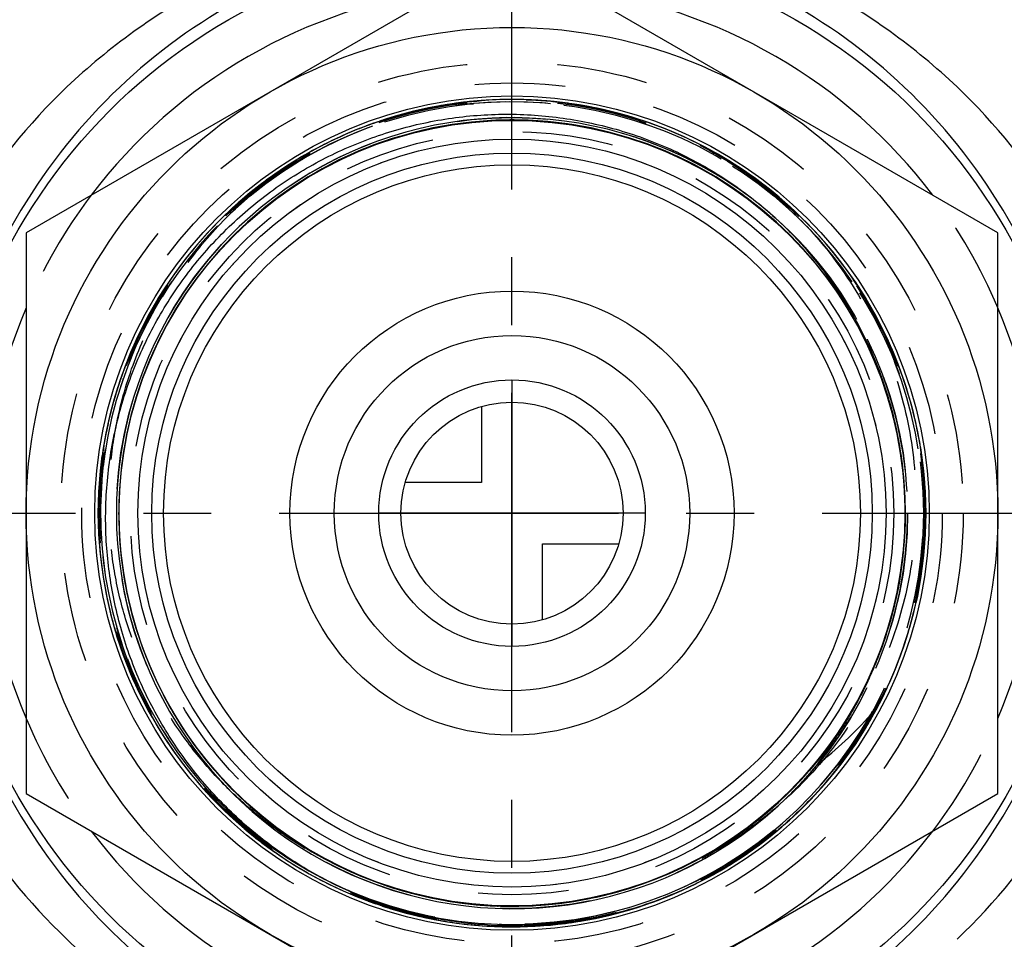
# Model space of a CAD drawing. Header units: millimetres. Extents: x 395 to 605, y 406 to 594.
# Tile 3 of 5: x 455 to 526, y 469 to 536. Entities that reach past the tile are written whole.
import ezdxf

# ---------------------------------------------------------------- set-up
doc = ezdxf.new("R2010")
doc.units = ezdxf.units.MM
doc.header["$LTSCALE"] = 65.185185
doc.linetypes.add('CENTER', pattern=[0.6, 0.375, -0.075, 0.075, -0.075])
doc.linetypes.add('HIDDEN', pattern=[0.2, 0.1, -0.1])
for name, color, linetype in [('ACHSEN_S', 7, 'CONTINUOUS'), ('FASEN', 7, 'CONTINUOUS'), ('FLAECHEN', 7, 'CONTINUOUS'), ('KONST.EL_MIT_GEO', 7, 'CONTINUOUS'), ('KURVEN', 7, 'CONTINUOUS')]:
    doc.layers.add(name, color=color, linetype=linetype)

msp = doc.modelspace()

# ---------------------------------------------------------------- linework, layer by layer
at = {"layer": 'ACHSEN_S', "color": 2, "linetype": 'CENTER'}
for p, q in [((490.038, 406), (490.038, 594)), ((395.038, 500), (604.962, 500))]:
    msp.add_line(p, q, dxfattribs=at)
at = {"layer": 'FASEN', "color": 7, "linetype": 'Continuous'}
msp.add_circle((490.038, 500), 41, dxfattribs=at)
for start, end in [(97.0816, 142.9184), (37.0816, 82.9184), (157.0816, 202.9184), (337.0816, 22.9184), (217.0816, 262.9184), (277.0816, 322.9184)]:
    msp.add_arc((490.038, 500), 38, start, end, dxfattribs=at)
at = {"layer": 'FASEN', "color": 8, "linetype": 'HIDDEN'}
for start, end in [(142.9184, 157.0816), (22.9184, 37.0816), (202.9184, 217.0816), (322.9184, 337.0816)]:
    msp.add_arc((490.038, 500), 38, start, end, dxfattribs=at)
at = {"layer": 'FLAECHEN', "color": 7, "linetype": 'Continuous'}
for radius in [26.95, 25.1]:
    msp.add_circle((490.038, 500), radius, dxfattribs=at)
at = {"layer": 'KONST.EL_MIT_GEO', "color": 7, "linetype": 'Continuous'}
for p, q in [((490.038, 540.415), (455.038, 520.207)), ((525.038, 520.207), (490.038, 540.415)), ((455.038, 520.207), (455.038, 479.793)), ((525.038, 479.793), (525.038, 520.207)), ((517.861, 494.666), (517.845, 494.58)), ((515.752, 485.156), (515.73, 485.113)), ((515.77, 485.192), (515.752, 485.156)), ((515.786, 485.224), (515.77, 485.192)), ((515.799, 485.252), (515.786, 485.224)), ((515.811, 485.276), (515.799, 485.252)), ((515.82, 485.295), (515.811, 485.276)), ((515.828, 485.311), (515.82, 485.295)), ((515.835, 485.327), (515.828, 485.311)), ((515.842, 485.341), (515.835, 485.327)), ((515.848, 485.354), (515.842, 485.341)), ((515.853, 485.366), (515.848, 485.354)), ((515.858, 485.376), (515.853, 485.366)), ((515.862, 485.386), (515.858, 485.376)), ((515.865, 485.392), (515.862, 485.386)), ((515.867, 485.399), (515.865, 485.392)), ((515.87, 485.404), (515.867, 485.399)), ((515.872, 485.409), (515.87, 485.404)), ((515.874, 485.414), (515.872, 485.409)), ((515.876, 485.418), (515.874, 485.414)), ((515.877, 485.423), (515.876, 485.418)), ((515.879, 485.426), (515.877, 485.423)), ((515.88, 485.43), (515.879, 485.426)), ((515.881, 485.433), (515.88, 485.43)), ((515.882, 485.436), (515.881, 485.433)), ((515.883, 485.439), (515.882, 485.436)), ((515.884, 485.442), (515.883, 485.439)), ((515.885, 485.444), (515.884, 485.442)), ((515.886, 485.447), (515.885, 485.444)), ((515.887, 485.448), (515.886, 485.447)), ((515.887, 485.45), (515.887, 485.449)), ((515.888, 485.453), (515.888, 485.452)), ((515.888, 485.452), (515.888, 485.451)), ((515.89, 485.458), (515.889, 485.457)), ((515.89, 485.46), (515.89, 485.458)), ((515.374, 484.465), (515.315, 484.363)), ((515.426, 484.556), (515.374, 484.465)), ((515.473, 484.637), (515.426, 484.556)), ((515.514, 484.712), (515.473, 484.637)), ((515.553, 484.782), (515.514, 484.712)), ((515.589, 484.848), (515.553, 484.782)), ((515.623, 484.91), (515.589, 484.848)), ((515.653, 484.967), (515.623, 484.91)), ((515.68, 485.018), (515.653, 484.967)), ((515.704, 485.064), (515.68, 485.018)), ((515.73, 485.113), (515.704, 485.064)), ((515.008, 483.853), (514.929, 483.726)), ((515.082, 483.972), (515.008, 483.853)), ((515.149, 484.083), (515.082, 483.972)), ((515.21, 484.185), (515.149, 484.083)), ((515.265, 484.278), (515.21, 484.185)), ((515.315, 484.363), (515.265, 484.278)), ((514.509, 483.079), (514.433, 482.966)), ((514.582, 483.189), (514.509, 483.079)), ((514.652, 483.295), (514.582, 483.189)), ((514.719, 483.397), (514.652, 483.295)), ((514.783, 483.495), (514.719, 483.397)), ((514.843, 483.59), (514.783, 483.495)), ((514.929, 483.726), (514.843, 483.59)), ((513.994, 482.338), (513.891, 482.196)), ((514.091, 482.473), (513.994, 482.338)), ((514.183, 482.603), (514.091, 482.473)), ((514.27, 482.728), (514.183, 482.603)), ((514.353, 482.849), (514.27, 482.728)), ((514.433, 482.966), (514.353, 482.849)), ((513.538, 481.722), (513.403, 481.546)), ((513.664, 481.889), (513.538, 481.722)), ((513.781, 482.046), (513.664, 481.889)), ((513.891, 482.196), (513.781, 482.046)), ((455.038, 479.793), (490.038, 459.585)), ((490.038, 459.585), (525.038, 479.793)), ((488.925, 471.692), (488.904, 471.693)), ((489.074, 471.686), (489.047, 471.687)), ((489.143, 471.684), (489.103, 471.685))]:
    msp.add_line(p, q, dxfattribs=at)
at = {"layer": 'KONST.EL_MIT_GEO', "color": 8, "linetype": 'HIDDEN'}
for p, q in [((483.759, 529.14), (483.206, 529.015)), ((484.296, 529.251), (483.74, 529.136)), ((484.835, 529.351), (484.277, 529.247)), ((485.376, 529.442), (484.816, 529.348)), ((485.919, 529.523), (485.356, 529.439)), ((486.463, 529.594), (485.898, 529.52)), ((487.009, 529.655), (486.441, 529.591)), ((487.555, 529.705), (486.986, 529.652)), ((488.102, 529.746), (487.531, 529.703)), ((488.65, 529.777), (488.078, 529.744)), ((489.198, 529.797), (488.625, 529.775)), ((489.747, 529.808), (489.173, 529.796)), ((490.295, 529.808), (489.721, 529.807)), ((491.364, 529.779), (490.745, 529.801)), ((491.911, 529.75), (491.291, 529.783)), ((492.458, 529.711), (491.837, 529.755)), ((493.004, 529.661), (492.382, 529.717)), ((493.548, 529.602), (492.927, 529.669)), ((494.092, 529.532), (493.47, 529.611)), ((494.634, 529.453), (494.012, 529.543)), ((495.175, 529.363), (494.553, 529.465)), ((495.783, 529.25), (495.175, 529.363)), ((496.318, 529.14), (495.714, 529.264)), ((496.851, 529.02), (496.251, 529.154)), ((481.107, 528.44), (480.571, 528.266)), ((482.144, 528.745), (481.617, 528.595)), ((482.69, 528.889), (482.144, 528.745)), ((483.223, 529.02), (482.673, 528.885)), ((497.382, 528.89), (496.786, 529.035)), ((497.91, 528.751), (497.318, 528.906)), ((498.436, 528.602), (497.848, 528.768)), ((498.959, 528.443), (498.376, 528.619)), ((499.479, 528.275), (498.901, 528.461)), ((479.551, 527.903), (479.027, 527.701)), ((480.066, 528.092), (479.539, 527.899)), ((480.585, 528.27), (480.053, 528.087)), ((490.231, 528.329), (490.281, 528.329)), ((490.231, 528.329), (490.28, 528.329)), ((490.231, 528.329), (490.282, 528.329)), ((490.281, 528.329), (490.353, 528.328)), ((477.527, 527.056), (477.022, 526.817)), ((478.027, 527.282), (477.517, 527.052)), ((478.531, 527.499), (478.017, 527.278)), ((479.039, 527.706), (478.52, 527.494)), ((476.053, 526.325), (475.564, 526.059)), ((476.54, 526.578), (476.045, 526.321)), ((477.031, 526.822), (476.531, 526.573)), ((475.093, 525.792), (474.615, 525.509)), ((475.571, 526.063), (475.087, 525.788)), ((473.693, 524.928), (473.233, 524.62)), ((474.154, 525.225), (473.688, 524.925)), ((474.621, 525.513), (474.149, 525.221)), ((472.786, 524.309), (472.339, 523.986)), ((473.237, 524.623), (472.783, 524.307)), ((471.903, 523.658), (471.469, 523.319)), ((472.342, 523.988), (471.901, 523.656)), ((471.045, 522.975), (470.625, 522.621)), ((471.471, 523.32), (471.044, 522.974)), ((470.625, 522.621), (470.212, 522.26)), ((469.407, 521.516), (469.014, 521.132)), ((468.63, 520.743), (468.25, 520.344)), ((469.015, 521.133), (468.628, 520.741)), ((508.976, 521.299), (508.99, 521.286)), ((508.99, 521.286), (509.024, 521.256)), ((508.99, 521.286), (509.037, 521.244)), ((508.99, 521.286), (509.045, 521.237)), ((508.99, 521.286), (509.045, 521.238)), ((508.99, 521.286), (509.035, 521.246)), ((508.99, 521.286), (509.002, 521.275)), ((508.99, 521.286), (509.006, 521.272)), ((509.006, 521.272), (509.041, 521.241)), ((467.882, 519.942), (467.516, 519.528)), ((468.253, 520.346), (467.879, 519.939)), ((467.519, 519.532), (467.161, 519.11)), ((466.817, 518.691), (466.473, 518.255)), ((467.164, 519.114), (466.813, 518.686)), ((466.145, 517.824), (465.817, 517.376)), ((466.477, 518.261), (466.141, 517.818)), ((465.822, 517.382), (465.501, 516.927)), ((465.199, 516.48), (464.895, 516.012)), ((465.506, 516.934), (465.194, 516.472)), ((464.9, 516.021), (464.604, 515.547)), ((464.328, 515.086), (464.049, 514.6)), ((464.61, 515.556), (464.322, 515.076)), ((464.055, 514.611), (463.785, 514.119)), ((463.536, 513.646), (463.283, 513.144)), ((463.791, 514.131), (463.53, 513.634)), ((463.289, 513.156), (463.046, 512.649)), ((462.824, 512.164), (462.599, 511.647)), ((463.052, 512.662), (462.818, 512.15)), ((462.605, 511.662), (462.389, 511.14)), ((462.395, 511.155), (462.188, 510.629)), ((462.004, 510.132), (461.816, 509.597)), ((462.195, 510.645), (461.998, 510.115)), ((461.822, 509.615), (461.644, 509.076)), ((461.488, 508.571), (461.329, 508.025)), ((461.65, 509.094), (461.482, 508.552)), ((461.335, 508.045), (461.187, 507.495)), ((461.192, 507.516), (461.054, 506.963)), ((460.935, 506.45), (460.817, 505.891)), ((461.059, 506.984), (460.93, 506.428)), ((460.822, 505.914), (460.713, 505.352)), ((460.718, 505.376), (460.62, 504.812)), ((460.624, 504.836), (460.536, 504.269)), ((460.466, 503.752), (460.399, 503.181)), ((460.54, 504.295), (460.463, 503.726)), ((460.402, 503.207), (460.346, 502.635)), ((460.348, 502.662), (460.302, 502.088)), ((460.27, 501.569), (460.246, 500.992)), ((460.304, 502.116), (460.269, 501.54)), ((460.247, 501.021), (460.232, 500.443)), ((460.233, 500.474), (460.229, 499.895)), ((461.714, 500.577), (461.714, 500.582)), ((461.714, 500.577), (461.714, 500.582)), ((461.714, 500.577), (461.714, 500.582)), ((518.362, 500.581), (518.362, 500.575)), ((518.362, 500.575), (518.362, 500.568)), ((460.229, 499.926), (460.236, 499.346)), ((460.236, 499.378), (460.253, 498.798)), ((461.708, 500), (461.708, 500.047)), ((461.708, 500), (461.708, 500.018)), ((461.708, 500), (461.708, 500.004)), ((461.708, 499.953), (461.708, 500)), ((461.708, 499.996), (461.708, 500)), ((461.708, 499.997), (461.708, 500)), ((461.708, 499.988), (461.708, 499.996)), ((461.708, 499.96), (461.708, 499.988)), ((461.708, 499.926), (461.708, 499.96)), ((461.708, 499.897), (461.708, 499.953)), ((461.714, 499.428), (461.714, 499.434)), ((461.714, 499.418), (461.714, 499.424)), ((518.362, 499.433), (518.362, 499.428)), ((518.362, 499.423), (518.362, 499.418)), ((518.362, 499.423), (518.362, 499.418)), ((518.368, 500.042), (518.368, 500.014)), ((518.368, 500.014), (518.368, 500)), ((518.368, 500.012), (518.368, 500.006)), ((518.368, 500.009), (518.368, 500)), ((518.368, 500.006), (518.368, 500)), ((518.368, 500), (518.368, 499.983)), ((518.368, 500), (518.368, 499.954)), ((518.368, 500), (518.368, 499.969)), ((460.252, 498.83), (460.28, 498.25)), ((460.279, 498.282), (460.318, 497.702)), ((460.315, 497.736), (460.365, 497.156)), ((460.362, 497.19), (460.422, 496.61)), ((460.419, 496.645), (460.49, 496.065)), ((460.485, 496.101), (460.567, 495.522)), ((460.562, 495.558), (460.655, 494.98)), ((517.941, 495.098), (517.845, 494.58)), ((460.649, 495.017), (460.752, 494.441)), ((460.745, 494.478), (460.859, 493.902)), ((460.852, 493.94), (460.977, 493.366)), ((460.968, 493.404), (461.104, 492.833)), ((461.094, 492.871), (461.24, 492.301)), ((461.23, 492.34), (461.387, 491.773)), ((461.376, 491.812), (461.543, 491.247)), ((461.543, 491.247), (461.735, 490.646)), ((461.709, 490.724), (461.911, 490.129)), ((461.885, 490.204), (462.097, 489.615)), ((462.07, 489.687), (462.292, 489.104)), ((462.264, 489.174), (462.496, 488.597)), ((462.468, 488.665), (462.71, 488.094)), ((462.682, 488.159), (462.933, 487.595)), ((462.904, 487.658), (463.165, 487.101)), ((463.136, 487.161), (463.406, 486.61)), ((463.377, 486.668), (463.656, 486.124)), ((463.627, 486.179), (463.914, 485.643)), ((463.886, 485.695), (464.182, 485.166)), ((464.153, 485.216), (464.458, 484.695)), ((464.43, 484.743), (464.743, 484.228)), ((464.715, 484.274), (465.037, 483.767)), ((465.009, 483.81), (465.338, 483.312)), ((465.311, 483.352), (465.648, 482.862)), ((465.621, 482.9), (465.967, 482.417)), ((465.94, 482.454), (466.293, 481.979)), ((466.267, 482.013), (466.627, 481.547)), ((466.602, 481.579), (466.97, 481.121)), ((466.945, 481.15), (467.32, 480.701)), ((512.82, 480.776), (513.221, 481.261)), ((467.296, 480.729), (467.677, 480.288)), ((467.655, 480.313), (468.042, 479.881)), ((469.684, 480.295), (469.639, 480.341)), ((469.692, 480.287), (469.684, 480.295)), ((510.404, 480.307), (510.401, 480.304)), ((512.099, 479.953), (512.516, 480.422)), ((512.463, 480.361), (512.872, 480.838)), ((468.021, 479.905), (468.415, 479.481)), ((468.395, 479.503), (468.795, 479.088)), ((469.681, 480.054), (469.667, 480.068)), ((469.683, 480.056), (469.668, 480.07)), ((469.853, 480.121), (469.802, 480.173)), ((469.892, 480.082), (469.853, 480.121)), ((469.895, 480.079), (469.892, 480.082)), ((509.881, 479.78), (509.877, 479.776)), ((509.882, 479.781), (509.878, 479.777)), ((509.882, 479.781), (509.878, 479.777)), ((509.882, 479.781), (509.878, 479.777)), ((509.881, 479.78), (509.878, 479.777)), ((510.002, 479.9), (509.966, 479.864)), ((510.163, 480.06), (510.155, 480.053)), ((511.35, 479.158), (511.781, 479.609)), ((511.728, 479.552), (512.152, 480.012)), ((469.916, 478.007), (470.384, 477.588)), ((470.324, 477.641), (470.798, 477.232)), ((470.738, 477.283), (471.219, 476.883)), ((471.159, 476.932), (471.646, 476.542)), ((471.586, 476.588), (472.079, 476.208)), ((472.019, 476.253), (472.518, 475.883)), ((472.459, 475.926), (472.963, 475.566)), ((472.905, 475.607), (473.414, 475.257)), ((473.356, 475.296), (473.87, 474.956)), ((506.731, 475.304), (506.743, 475.312)), ((473.813, 474.994), (474.332, 474.664)), ((474.275, 474.7), (474.799, 474.381)), ((505.024, 474.232), (505.514, 474.523)), ((506.371, 475.064), (506.418, 475.094)), ((474.743, 474.414), (475.271, 474.106)), ((475.216, 474.137), (475.749, 473.839)), ((475.694, 473.869), (476.231, 473.582)), ((504.069, 473.7), (504.567, 473.971)), ((504.549, 473.961), (505.043, 474.243)), ((476.177, 473.61), (476.717, 473.333)), ((476.58, 473.594), (476.509, 473.63)), ((476.58, 473.594), (476.515, 473.626)), ((476.58, 473.594), (476.517, 473.625)), ((476.58, 473.594), (476.519, 473.624)), ((476.58, 473.594), (476.535, 473.616)), ((476.58, 473.594), (476.549, 473.609)), ((476.58, 473.594), (476.555, 473.606)), ((476.58, 473.594), (476.559, 473.604)), ((476.58, 473.594), (476.561, 473.603)), ((476.619, 473.574), (476.58, 473.594)), ((476.601, 473.583), (476.58, 473.594)), ((476.664, 473.359), (477.208, 473.093)), ((477.156, 473.118), (477.704, 472.863)), ((502.602, 472.968), (503.11, 473.21)), ((503.095, 473.203), (503.6, 473.455)), ((503.584, 473.447), (504.086, 473.709)), ((477.653, 472.886), (478.203, 472.641)), ((478.153, 472.663), (478.707, 472.429)), ((478.658, 472.449), (479.214, 472.226)), ((501.097, 472.318), (501.613, 472.53)), ((501.602, 472.526), (502.116, 472.748)), ((502.104, 472.742), (502.615, 472.974)), ((479.166, 472.244), (479.725, 472.032)), ((479.678, 472.049), (480.24, 471.847)), ((480.194, 471.863), (480.757, 471.673)), ((480.713, 471.687), (481.278, 471.507)), ((487.403, 471.792), (487.399, 471.792)), ((487.436, 471.789), (487.403, 471.792)), ((487.652, 471.77), (487.637, 471.771)), ((487.672, 471.768), (487.652, 471.77)), ((487.961, 471.746), (487.957, 471.746)), ((488.015, 471.742), (487.961, 471.746)), ((488.167, 471.732), (488.111, 471.735)), ((488.193, 471.73), (488.167, 471.732)), ((488.209, 471.729), (488.193, 471.73)), ((488.382, 471.718), (488.341, 471.721)), ((488.614, 471.706), (488.58, 471.707)), ((488.62, 471.705), (488.614, 471.706)), ((488.623, 471.705), (488.62, 471.705)), ((488.644, 471.704), (488.623, 471.705)), ((488.712, 471.701), (488.644, 471.704)), ((488.73, 471.7), (488.712, 471.701)), ((489.103, 471.685), (489.074, 471.686)), ((489.103, 471.685), (489.074, 471.686)), ((489.562, 471.674), (489.103, 471.685)), ((489.121, 471.685), (489.103, 471.685)), ((489.174, 471.683), (489.121, 471.685)), ((489.213, 471.682), (489.143, 471.684)), ((489.243, 471.681), (489.174, 471.683)), ((489.22, 471.682), (489.213, 471.682)), ((489.347, 471.678), (489.322, 471.679)), ((499.039, 471.582), (499.564, 471.754)), ((499.558, 471.752), (500.081, 471.934)), ((500.075, 471.931), (500.595, 472.123)), ((500.588, 472.12), (501.106, 472.322)), ((481.235, 471.521), (481.802, 471.351)), ((481.76, 471.364), (482.329, 471.205)), ((482.287, 471.216), (482.858, 471.069)), ((482.818, 471.079), (483.389, 470.942)), ((489.368, 471.678), (489.347, 471.678)), ((489.41, 471.677), (489.368, 471.678)), ((489.42, 471.677), (489.41, 471.677)), ((489.699, 471.672), (489.688, 471.672)), ((489.767, 471.671), (489.699, 471.672)), ((490.017, 471.67), (489.941, 471.67)), ((490.345, 471.671), (490.316, 471.671)), ((490.402, 471.672), (490.345, 471.671)), ((490.428, 471.672), (490.402, 471.672)), ((496.396, 470.877), (496.933, 470.999)), ((496.931, 470.999), (497.463, 471.13)), ((497.463, 471.131), (497.992, 471.272)), ((497.991, 471.272), (498.519, 471.423)), ((498.516, 471.422), (499.043, 471.584)), ((483.351, 470.951), (483.923, 470.825)), ((483.886, 470.833), (484.459, 470.718)), ((484.423, 470.725), (484.997, 470.62)), ((484.962, 470.626), (485.536, 470.533)), ((485.503, 470.538), (486.077, 470.455)), ((486.045, 470.46), (486.62, 470.388)), ((486.589, 470.391), (487.163, 470.33)), ((487.134, 470.333), (487.707, 470.282)), ((487.68, 470.284), (488.253, 470.245)), ((491.513, 470.228), (492.076, 470.261)), ((492.06, 470.26), (492.62, 470.303)), ((492.606, 470.302), (493.164, 470.355)), ((493.152, 470.354), (493.707, 470.418)), ((493.696, 470.416), (494.249, 470.49)), ((494.24, 470.489), (494.789, 470.572)), ((494.781, 470.571), (495.328, 470.664)), ((495.322, 470.663), (495.865, 470.766)), ((495.86, 470.765), (496.4, 470.878)), ((488.227, 470.246), (488.798, 470.217)), ((488.774, 470.218), (489.345, 470.199)), ((489.322, 470.2), (489.891, 470.191)), ((489.869, 470.191), (490.438, 470.194)), ((490.417, 470.193), (490.984, 470.206)), ((490.965, 470.205), (491.53, 470.228))]:
    msp.add_line(p, q, dxfattribs=at)
for points in [[(495.245, 529.351), (494.706, 529.441), (494.166, 529.522), (493.624, 529.593), (493.081, 529.653), (492.537, 529.704), (491.992, 529.745), (491.446, 529.776), (490.9, 529.797), (490.354, 529.807), (489.807, 529.808), (489.261, 529.799), (488.715, 529.78), (488.169, 529.75), (487.624, 529.711), (487.08, 529.662), (486.536, 529.603), (485.994, 529.533), (485.453, 529.454), (484.914, 529.365), (484.377, 529.266), (483.841, 529.158), (483.308, 529.039), (482.776, 528.911), (482.248, 528.773), (481.722, 528.625), (481.198, 528.468), (480.678, 528.301), (480.16, 528.125), (479.647, 527.939), (479.136, 527.744), (478.629, 527.539), (478.126, 527.326), (477.627, 527.103), (477.133, 526.871), (476.642, 526.629), (476.156, 526.379), (475.675, 526.12), (475.199, 525.853), (474.727, 525.576), (474.261, 525.291), (473.8, 524.998), (473.344, 524.696), (472.894, 524.386), (472.45, 524.067), (472.012, 523.741), (471.58, 523.407), (471.154, 523.064), (470.734, 522.714), (470.321, 522.356), (469.914, 521.991), (469.515, 521.619), (469.122, 521.239), (468.736, 520.852), (468.357, 520.458), (467.986, 520.057), (467.622, 519.649), (467.265, 519.235), (466.917, 518.814), (466.576, 518.387), (466.242, 517.954), (465.917, 517.515), (465.6, 517.07), (465.291, 516.619), (464.991, 516.162), (464.699, 515.7), (464.415, 515.233), (464.14, 514.761), (463.874, 514.284), (463.617, 513.802), (463.368, 513.315), (463.128, 512.824), (462.898, 512.328), (462.676, 511.829), (462.464, 511.325), (462.261, 510.818), (462.068, 510.307), (461.883, 509.792), (461.708, 509.274), (461.543, 508.753), (461.388, 508.23), (461.241, 507.703), (461.105, 507.174), (460.978, 506.642), (460.862, 506.108), (460.755, 505.572), (460.657, 505.035), (460.57, 504.495), (460.492, 503.954), (460.425, 503.412), (460.367, 502.868), (460.32, 502.324), (460.282, 501.779), (460.255, 501.233), (460.237, 500.687), (460.229, 500.14), (460.232, 499.594), (460.244, 499.047), (460.267, 498.501), (460.299, 497.956), (460.342, 497.411), (460.394, 496.867), (460.457, 496.324), (460.529, 495.782), (460.611, 495.242), (460.703, 494.704), (460.805, 494.167), (460.917, 493.632), (461.039, 493.099), (461.17, 492.568), (461.311, 492.04), (461.462, 491.515), (461.622, 490.993), (461.792, 490.473), (461.972, 489.957), (462.161, 489.444), (462.359, 488.935), (462.566, 488.429), (462.783, 487.928), (463.009, 487.43), (463.244, 486.937), (463.488, 486.448), (463.741, 485.963), (464.003, 485.484), (464.273, 485.009), (464.552, 484.539), (464.84, 484.074), (465.136, 483.615), (465.441, 483.161), (465.754, 482.713), (466.074, 482.271), (466.404, 481.834), (466.741, 481.404), (467.085, 480.98), (467.438, 480.563), (467.798, 480.152), (468.166, 479.747), (468.541, 479.35), (468.923, 478.959), (469.312, 478.575), (469.708, 478.199), (470.111, 477.83), (470.521, 477.469), (470.937, 477.115), (471.36, 476.768), (471.789, 476.43), (472.224, 476.099), (472.666, 475.777), (473.113, 475.462), (473.565, 475.156), (474.024, 474.858), (474.487, 474.569), (474.956, 474.288), (475.43, 474.016), (475.909, 473.752), (476.392, 473.498), (476.88, 473.252), (477.373, 473.015), (477.87, 472.788), (478.371, 472.569), (478.875, 472.36), (479.384, 472.16), (479.896, 471.969), (480.412, 471.788), (480.931, 471.616), (481.453, 471.454), (481.977, 471.302), (482.505, 471.159), (483.035, 471.025), (483.567, 470.902), (484.102, 470.788), (484.638, 470.684), (485.176, 470.59), (485.716, 470.506), (486.258, 470.432), (486.801, 470.367), (487.344, 470.313), (487.889, 470.269), (488.434, 470.234), (488.98, 470.21), (489.527, 470.195), (490.073, 470.191), (490.62, 470.197), (491.166, 470.212), (491.712, 470.238), (492.257, 470.274), (492.802, 470.319), (493.345, 470.375), (493.888, 470.441), (494.429, 470.516), (494.969, 470.602), (495.507, 470.697), (496.043, 470.802), (496.578, 470.917), (497.11, 471.042), (497.639, 471.176), (498.166, 471.321), (498.691, 471.474), (499.212, 471.638), (499.731, 471.811)], [(513.168, 481.196), (513.509, 481.624), (513.842, 482.057), (514.167, 482.496), (514.484, 482.942), (514.792, 483.393), (515.093, 483.849), (515.384, 484.311), (515.668, 484.779), (515.943, 485.251), (516.209, 485.728), (516.466, 486.211), (516.714, 486.697), (516.954, 487.189), (517.184, 487.684), (517.405, 488.184), (517.617, 488.688), (517.82, 489.195), (518.013, 489.706), (518.197, 490.221), (518.372, 490.739), (518.537, 491.26), (518.692, 491.784), (518.838, 492.31), (518.974, 492.84), (519.101, 493.371), (519.217, 493.905), (519.324, 494.441), (519.421, 494.979), (519.508, 495.518), (519.585, 496.059), (519.653, 496.602), (519.71, 497.145), (519.757, 497.69), (519.795, 498.235), (519.822, 498.781), (519.839, 499.327), (519.847, 499.873), (519.844, 500.42), (519.831, 500.966), (519.809, 501.512), (519.776, 502.058), (519.733, 502.603), (519.681, 503.147), (519.618, 503.689), (519.545, 504.231), (519.463, 504.771), (519.37, 505.31), (519.268, 505.847), (519.156, 506.382), (519.034, 506.914), (518.902, 507.445), (518.761, 507.973), (518.61, 508.498), (518.45, 509.02), (518.279, 509.54), (518.1, 510.056), (517.911, 510.568), (517.712, 511.078), (517.505, 511.583), (517.288, 512.085), (517.061, 512.582), (516.826, 513.076), (516.582, 513.564), (516.329, 514.049), (516.067, 514.528), (515.796, 515.003), (515.517, 515.473), (515.229, 515.937), (514.932, 516.396), (514.628, 516.85), (514.315, 517.298), (513.993, 517.74), (513.664, 518.176), (513.327, 518.606), (512.982, 519.03), (512.629, 519.448), (512.269, 519.859), (511.901, 520.263), (511.526, 520.66), (511.144, 521.051), (510.754, 521.434), (510.358, 521.81), (509.955, 522.179), (509.545, 522.54), (509.128, 522.894), (508.705, 523.24), (508.276, 523.579), (507.841, 523.909), (507.399, 524.231), (506.952, 524.546), (506.499, 524.852), (506.041, 525.149), (505.577, 525.438), (505.108, 525.719), (504.634, 525.991), (504.155, 526.254), (503.672, 526.508), (503.184, 526.754), (502.691, 526.99), (502.194, 527.218), (501.693, 527.436), (501.188, 527.645), (500.679, 527.845), (500.167, 528.035), (499.651, 528.216), (499.132, 528.388), (498.611, 528.55), (498.086, 528.702), (497.558, 528.845), (497.028, 528.978), (496.496, 529.101), (495.961, 529.215), (495.425, 529.318), (494.886, 529.412), (494.346, 529.496), (493.805, 529.57), (493.262, 529.634), (492.718, 529.688), (492.173, 529.732), (491.628, 529.767), (491.082, 529.791), (490.536, 529.805), (489.989, 529.809), (489.443, 529.803), (488.897, 529.787), (488.351, 529.761), (487.805, 529.725), (487.261, 529.679), (486.717, 529.623), (486.175, 529.558), (485.633, 529.482), (485.094, 529.396), (484.556, 529.301), (484.019, 529.195), (483.485, 529.08), (482.953, 528.955), (482.424, 528.82), (481.897, 528.676), (481.372, 528.522), (480.851, 528.358), (480.332, 528.185), (479.817, 528.002), (479.306, 527.81), (478.798, 527.609), (478.293, 527.398), (477.793, 527.178), (477.297, 526.949), (476.805, 526.711), (476.318, 526.464), (475.835, 526.208), (475.357, 525.943), (474.884, 525.669), (474.416, 525.387), (473.953, 525.097), (473.495, 524.798), (473.044, 524.49), (472.597, 524.174), (472.157, 523.851), (471.723, 523.519), (471.295, 523.179), (470.873, 522.832), (470.458, 522.476), (470.049, 522.114), (469.647, 521.744), (469.252, 521.366), (468.864, 520.981), (468.483, 520.59), (468.109, 520.191), (467.742, 519.786), (467.383, 519.374), (467.032, 518.955), (466.688, 518.53), (466.352, 518.099), (466.025, 517.662), (465.705, 517.218), (465.393, 516.769), (465.09, 516.315), (464.795, 515.855), (464.509, 515.389), (464.231, 514.919), (463.962, 514.443), (463.701, 513.963), (463.45, 513.477), (463.207, 512.988), (462.974, 512.494), (462.749, 511.995), (462.534, 511.493), (462.328, 510.987), (462.131, 510.477), (461.944, 509.964), (461.766, 509.447), (461.597, 508.927), (461.438, 508.404), (461.289, 507.879), (461.149, 507.35), (461.02, 506.819), (460.899, 506.286), (460.789, 505.751), (460.689, 505.214)], [(491.051, 529.792), (490.844, 529.798), (490.241, 529.808)], [(507.396, 475.767), (507.468, 475.818), (507.908, 476.141), (508.342, 476.473), (508.771, 476.812), (509.193, 477.16), (509.608, 477.515), (510.017, 477.877), (510.419, 478.247), (510.814, 478.624), (511.203, 479.009), (511.584, 479.4), (511.958, 479.799), (512.325, 480.204), (512.684, 480.616), (513.036, 481.034), (513.379, 481.459), (513.715, 481.89), (514.043, 482.327), (514.363, 482.77), (514.675, 483.219), (514.979, 483.674), (515.274, 484.134), (515.56, 484.599), (515.838, 485.069), (516.108, 485.545), (516.368, 486.025), (516.62, 486.51), (516.863, 487), (517.097, 487.494), (517.321, 487.992), (517.537, 488.494), (517.743, 489), (517.94, 489.51), (518.128, 490.023), (518.306, 490.54), (518.475, 491.06), (518.634, 491.583), (518.783, 492.108), (518.923, 492.637), (519.053, 493.167), (519.174, 493.7), (519.284, 494.236), (519.385, 494.773), (519.476, 495.312), (519.557, 495.852), (519.628, 496.394), (519.689, 496.937), (519.74, 497.481), (519.782, 498.026), (519.813, 498.572), (519.834, 499.118), (519.845, 499.664), (519.846, 500.211), (519.837, 500.757), (519.819, 501.303), (519.79, 501.849), (519.751, 502.394), (519.702, 502.938), (519.643, 503.482), (519.574, 504.024), (519.496, 504.565), (519.407, 505.104), (519.308, 505.641), (519.2, 506.177), (519.082, 506.711), (518.954, 507.242), (518.816, 507.771), (518.669, 508.297), (518.512, 508.821), (518.346, 509.341), (518.17, 509.858), (517.984, 510.372), (517.789, 510.883), (517.585, 511.39), (517.372, 511.893), (517.149, 512.392), (516.917, 512.887), (516.677, 513.378), (516.427, 513.864), (516.168, 514.345), (515.901, 514.822), (515.625, 515.293), (515.34, 515.76), (515.047, 516.221), (514.745, 516.677), (514.436, 517.127), (514.117, 517.571), (513.791, 518.01), (513.457, 518.442), (513.115, 518.869), (512.765, 519.289), (512.408, 519.702), (512.043, 520.109), (511.671, 520.509), (511.291, 520.902), (510.904, 521.288), (510.511, 521.667), (510.11, 522.039), (509.702, 522.403), (509.288, 522.76), (508.868, 523.109), (508.441, 523.45), (508.008, 523.783), (507.569, 524.109), (507.124, 524.426), (506.674, 524.735), (506.217, 525.036), (505.756, 525.329), (505.289, 525.612), (504.817, 525.888), (504.339, 526.154), (503.858, 526.412), (503.371, 526.661), (502.88, 526.901), (502.385, 527.132), (501.885, 527.354), (501.382, 527.566), (500.875, 527.77), (500.364, 527.964), (499.849, 528.148), (499.332, 528.323), (498.811, 528.489), (498.287, 528.645), (497.761, 528.791), (497.231, 528.928), (496.7, 529.055), (496.166, 529.172), (495.63, 529.28), (495.093, 529.377)], [(482.16, 528.749), (481.632, 528.599), (481.092, 528.435)], [(513.221, 481.261), (513.561, 481.691), (513.894, 482.126), (514.218, 482.568), (514.535, 483.015), (514.843, 483.468), (515.143, 483.927), (515.434, 484.391), (515.716, 484.861), (515.99, 485.335), (516.256, 485.815), (516.512, 486.299), (516.759, 486.788), (516.998, 487.282), (517.227, 487.779), (517.447, 488.281), (517.658, 488.787), (517.859, 489.297), (518.051, 489.81), (518.234, 490.327), (518.407, 490.847), (518.57, 491.37), (518.724, 491.896), (518.868, 492.424), (519.003, 492.956), (519.127, 493.489), (519.242, 494.025), (519.347, 494.563), (519.442, 495.103), (519.527, 495.644), (519.602, 496.187), (519.667, 496.731), (519.722, 497.276), (519.767, 497.822), (519.802, 498.369), (519.827, 498.917), (519.842, 499.465), (519.847, 500.012), (519.842, 500.56), (519.826, 501.108), (519.801, 501.656), (519.766, 502.203), (519.72, 502.749), (519.665, 503.294), (519.599, 503.838), (519.523, 504.381), (519.438, 504.922), (519.342, 505.462), (519.237, 505.999), (519.122, 506.535), (518.997, 507.069), (518.862, 507.6), (518.717, 508.128), (518.563, 508.654), (518.399, 509.177), (518.226, 509.697), (518.043, 510.213), (517.85, 510.727), (517.648, 511.236), (517.437, 511.742), (517.217, 512.243), (516.987, 512.741), (516.748, 513.234), (516.5, 513.723), (516.244, 514.207), (515.978, 514.686), (515.704, 515.161), (515.421, 515.63), (515.129, 516.094), (514.829, 516.553), (514.52, 517.005), (514.204, 517.453), (513.879, 517.894), (513.546, 518.329), (513.205, 518.758), (512.856, 519.181), (512.5, 519.597), (512.136, 520.007), (511.764, 520.41), (511.385, 520.806), (510.999, 521.194), (510.606, 521.576), (510.206, 521.951), (509.799, 522.318), (509.385, 522.677), (508.965, 523.029), (508.539, 523.373), (508.106, 523.709), (507.667, 524.037), (507.222, 524.357), (506.771, 524.669), (506.315, 524.973), (505.853, 525.268), (505.386, 525.554), (504.914, 525.832), (504.436, 526.101), (503.954, 526.361), (503.467, 526.613), (502.976, 526.855), (502.48, 527.088), (501.98, 527.312), (501.476, 527.527), (500.968, 527.733), (500.456, 527.929), (499.941, 528.116), (499.422, 528.293)], [(470.212, 522.26), (469.806, 521.891), (469.406, 521.515)], [(460.689, 505.214), (460.598, 504.675), (460.517, 504.134), (460.446, 503.593), (460.385, 503.049), (460.335, 502.505), (460.294, 501.96), (460.263, 501.415), (460.242, 500.869), (460.231, 500.322), (460.23, 499.776), (460.239, 499.229), (460.258, 498.683), (460.287, 498.138), (460.326, 497.592), (460.376, 497.048), (460.435, 496.505), (460.504, 495.963), (460.583, 495.422), (460.672, 494.883), (460.77, 494.345), (460.879, 493.81), (460.997, 493.276), (461.125, 492.745), (461.263, 492.216), (461.411, 491.69), (461.568, 491.166)], [(518.368, 500), (518.367, 499.816), (518.359, 499.289), (518.341, 498.762), (518.313, 498.236), (518.275, 497.71), (518.228, 497.185), (518.171, 496.662), (518.104, 496.139), (518.027, 495.617), (517.941, 495.098)], [(517.845, 494.58), (517.739, 494.063), (517.624, 493.549), (517.499, 493.037), (517.365, 492.527), (517.221, 492.021), (517.068, 491.516), (516.905, 491.015), (516.734, 490.517), (516.553, 490.022), (516.363, 489.531), (516.163, 489.043), (515.955, 488.559), (515.738, 488.079), (515.511, 487.603), (515.276, 487.131), (515.033, 486.664), (514.78, 486.201), (514.519, 485.743), (514.25, 485.29), (513.972, 484.843), (513.686, 484.4), (513.392, 483.963), (513.09, 483.531), (512.779, 483.105), (512.461, 482.685), (512.135, 482.271), (511.802, 481.863), (511.461, 481.462), (511.112, 481.067), (510.756, 480.678), (510.393, 480.296), (510.023, 479.921)], [(461.531, 491.287), (461.696, 490.764), (461.871, 490.244), (462.055, 489.728), (462.248, 489.216), (462.451, 488.707), (462.663, 488.201), (462.885, 487.7), (463.116, 487.203), (463.355, 486.71), (463.604, 486.222), (463.862, 485.738), (464.129, 485.26), (464.404, 484.786), (464.688, 484.317), (464.981, 483.854), (465.282, 483.396), (465.591, 482.944), (465.909, 482.497), (466.235, 482.057), (466.568, 481.622), (466.91, 481.194), (467.26, 480.772), (467.617, 480.356), (467.982, 479.947), (468.354, 479.545), (468.734, 479.15), (469.121, 478.762), (469.515, 478.381), (469.976, 477.952)], [(510.023, 479.921), (509.646, 479.552), (509.263, 479.191), (508.872, 478.837), (508.475, 478.491), (508.072, 478.151), (507.663, 477.82), (507.247, 477.496), (506.825, 477.18), (506.398, 476.871), (505.965, 476.571), (505.527, 476.279), (505.083, 475.995), (504.634, 475.719), (504.179, 475.452), (503.72, 475.193), (503.257, 474.943), (502.788, 474.701), (502.315, 474.469), (501.838, 474.245), (501.357, 474.03), (500.872, 473.824), (500.384, 473.627), (499.891, 473.439), (499.396, 473.26), (498.897, 473.091), (498.395, 472.93), (497.89, 472.78), (497.382, 472.638), (496.872, 472.507), (496.359, 472.384), (495.844, 472.271), (495.328, 472.168), (494.809, 472.075), (494.289, 471.991), (493.767, 471.917), (493.244, 471.852), (492.72, 471.797), (492.195, 471.752), (491.669, 471.717), (491.143, 471.692), (490.616, 471.676), (490.089, 471.67), (489.562, 471.674)], [(468.795, 479.088), (469.182, 478.702), (469.576, 478.324)], [(507.072, 475.538), (507.193, 475.622), (507.637, 475.941), (508.075, 476.267), (508.507, 476.602), (508.933, 476.944), (509.352, 477.295), (509.765, 477.653), (510.172, 478.018), (510.571, 478.391), (510.964, 478.771), (511.403, 479.212)], [(507.704, 475.991), (507.762, 476.032), (508.198, 476.361), (508.629, 476.698), (509.053, 477.043), (509.47, 477.395), (509.881, 477.756), (510.286, 478.123), (510.684, 478.498), (511.044, 478.85)], [(499.731, 471.811), (500.246, 471.993), (500.758, 472.185), (501.266, 472.386), (501.77, 472.597), (502.27, 472.816), (502.767, 473.045), (503.259, 473.283), (503.746, 473.53), (504.229, 473.786), (504.707, 474.05), (505.181, 474.324), (505.649, 474.606), (506.112, 474.896), (506.569, 475.195), (507.021, 475.502), (507.072, 475.538)], [(506.731, 475.304), (506.871, 475.399), (507.32, 475.712), (507.396, 475.767)], [(503.446, 473.377), (503.932, 473.627), (504.413, 473.886), (504.889, 474.154), (505.361, 474.431), (505.827, 474.716), (506.288, 475.01), (506.371, 475.064)], [(505.494, 474.511), (505.958, 474.798), (505.993, 474.82)]]:
    msp.add_lwpolyline(points, dxfattribs=at)
at = {"layer": 'KONST.EL_MIT_GEO', "color": 7, "linetype": 'Continuous'}
for points in [[(515.868, 485.466), (515.869, 485.467), (515.87, 485.468), (515.871, 485.469), (515.872, 485.47), (515.873, 485.471), (515.874, 485.472), (515.875, 485.473), (515.876, 485.474), (515.877, 485.475), (515.877, 485.476), (515.878, 485.477), (515.879, 485.477), (515.88, 485.478), (515.881, 485.479), (515.882, 485.48), (515.882, 485.48), (515.883, 485.481), (515.884, 485.482), (515.885, 485.482), (515.886, 485.483), (515.886, 485.483), (515.887, 485.484), (515.888, 485.484), (515.889, 485.484), (515.889, 485.484), (515.89, 485.485), (515.891, 485.485), (515.892, 485.485), (515.892, 485.484), (515.893, 485.484), (515.893, 485.483), (515.893, 485.483), (515.894, 485.482), (515.894, 485.481), (515.894, 485.481), (515.894, 485.48), (515.894, 485.479), (515.894, 485.478), (515.894, 485.477), (515.894, 485.476), (515.894, 485.475), (515.894, 485.474), (515.894, 485.473), (515.893, 485.472), (515.893, 485.471), (515.893, 485.47), (515.893, 485.469), (515.893, 485.468), (515.892, 485.467), (515.892, 485.466), (515.892, 485.465), (515.892, 485.464), (515.891, 485.463), (515.891, 485.462), (515.891, 485.461), (515.89, 485.46)], [(515.889, 485.457), (515.889, 485.455), (515.889, 485.454)], [(513.403, 481.546), (513.258, 481.36), (513.181, 481.263), (513.101, 481.164), (513.018, 481.061), (512.932, 480.955), (512.843, 480.847), (512.75, 480.735), (512.654, 480.621), (512.554, 480.503), (512.45, 480.382), (512.342, 480.258), (512.23, 480.13), (512.113, 479.999)], [(512.113, 479.999), (511.992, 479.865), (511.867, 479.727), (511.736, 479.586), (511.601, 479.442), (511.46, 479.293), (511.313, 479.142), (511.161, 478.986), (511.003, 478.827), (510.839, 478.664), (510.668, 478.498), (510.49, 478.327), (510.306, 478.154), (510.115, 477.976), (509.916, 477.796), (509.709, 477.611), (509.495, 477.424), (509.271, 477.232), (509.038, 477.037), (508.796, 476.837), (508.542, 476.633), (508.276, 476.424), (507.997, 476.211), (507.704, 475.991), (507.396, 475.767), (507.072, 475.538), (506.731, 475.304), (506.371, 475.064), (505.993, 474.82), (505.908, 474.767)]]:
    msp.add_lwpolyline(points, dxfattribs=at)
for radius in [35, 30.062, 28.3, 25.95]:
    msp.add_circle((490.038, 500), radius, dxfattribs=at)
at = {"layer": 'KONST.EL_MIT_GEO', "color": 8, "linetype": 'HIDDEN'}
for radius in [32.5, 31, 29.805, 29.733, 29.638, 28.501, 27.5, 26.95]:
    msp.add_circle((490.038, 500), radius, dxfattribs=at)
at = {"layer": 'KONST.EL_MIT_GEO', "color": 7, "linetype": 'Continuous'}
for centre, radius, start, end in [((489.302, 497.773), 45.453, 117.77731, 133.56148), ((490.774, 497.773), 45.453, 46.43851, 62.22268), ((490.423, 500.473), 41.642, 120.30915, 135.38061), ((489.654, 500.473), 41.642, 44.61938, 59.69085), ((488.164, 498.97), 43.801, 133.56251, 148.70523), ((491.912, 498.97), 43.801, 31.29477, 46.43747), ((490.732, 500.165), 42.078, 135.37769, 150.95849), ((489.344, 500.165), 42.078, 29.04151, 44.62229), ((490.038, 500), 28.501, 48.32021, 320.56656), ((490.038, 500), 28.33, 0, 180), ((490.052, 500), 28.316, 359.99999, 0.27047), ((490.038, 500), 28.33, 180, 314.80519), ((489.663, 500.073), 28.712, 349.14498, 359.85447), ((490.038, 500), 28.33, 349.14725, 359.99992), ((490.042, 500), 28.326, 358.83232, 359.99989), ((490.038, 500), 28.33, 314.80519, 348.96998), ((489.724, 500.06), 28.649, 348.9717, 349.14693), ((490.038, 500), 29.638, 242.99361, 330.63487), ((494.684, 504.297), 28.344, 307.78597, 318.36524), ((490.732, 499.835), 42.078, 209.04151, 224.62225), ((489.344, 499.835), 42.078, 315.37774, 330.95849), ((488.164, 501.03), 43.801, 211.29477, 226.43742), ((491.912, 501.03), 43.801, 313.56255, 328.70523), ((490.053, 500.439), 28.769, 267.54658, 267.70993), ((490.053, 500.434), 28.764, 267.75297, 267.99578), ((490.423, 499.527), 41.642, 224.61933, 239.69085), ((489.654, 499.527), 41.642, 300.30915, 315.38065), ((489.302, 502.227), 45.453, 226.43847, 242.22268)]:
    msp.add_arc(centre, radius, start, end, dxfattribs=at)
at = {"layer": 'KONST.EL_MIT_GEO', "color": 8, "linetype": 'HIDDEN'}
for centre, radius, start, end in [((490.038, 500), 29.638, 85.28612, 242.94855), ((490.038, 500), 29.638, 242.99362, 129.39997), ((490.038, 500), 28.501, 314.8052, 89.61039), ((490.038, 500), 28.33, 1.16262, 180), ((490.038, 500), 28.33, 90.12018, 178.82383), ((490.038, 499.992), 28.338, 90.12168, 93.0871), ((490.038, 499.996), 28.334, 89.61044, 90.12284), ((490.038, 500.011), 28.319, 89.61041, 90.12147), ((490.038, 500), 28.501, 310.70918, 48.32021), ((490.038, 500), 28.501, 320.56656, 48.32021), ((490.038, 500), 29.638, 150.33039, 242.94113), ((490.047, 500), 28.338, 177.1619, 178.83222), ((490.03, 500), 28.338, 1.16288, 2.07821), ((490.034, 500), 28.326, 178.82382, 179.99991), ((490.037, 500), 28.331, 0.51857, 1.17644), ((490.04, 500), 28.328, 0.22509, 1.1629), ((490.042, 500), 28.326, 0.00008, 1.16246), ((490.049, 500), 28.319, 0.00001, 0.51856), ((490.034, 500), 28.326, 180.00009, 181.16452), ((490.029, 500), 28.321, 180.00003, 180.69686), ((490.023, 500), 28.315, 180, 180.17486), ((490.036, 500), 28.327, 180.15052, 181.16441), ((490.04, 500), 28.332, 180.69684, 181.1765), ((490.038, 500), 28.33, 181.15764, 223.9427), ((490.038, 500), 28.33, 181.16416, 314.70166), ((490.039, 499.999), 28.329, 314.80525, 358.84404), ((490.029, 500), 28.339, 357.64755, 358.82349), ((490.042, 500), 28.326, 358.82346, 358.83232), ((490.053, 500), 28.315, 359.82299, 359.99999), ((490.038, 500), 28.33, 315.26413, 348.96987), ((490.041, 500), 28.327, 348.96988, 349.14711), ((490.043, 499.999), 28.325, 348.96991, 349.14714), ((490.032, 500.006), 28.509, 314.8057, 318.35578), ((490.029, 499.991), 28.317, 224.09454, 224.41558), ((493.094, 504.129), 33.58, 225.59446, 225.76473), ((490.041, 499.997), 28.326, 313.63771, 314.8051), ((490.04, 499.998), 28.328, 314.46421, 314.80531), ((490.038, 500), 28.331, 314.80531, 315.05333), ((490.038, 500), 29.638, 242.99362, 268.52913), ((490.053, 500.434), 28.764, 264.78126, 265.18194), ((490.053, 500.438), 28.769, 265.25308, 265.45011), ((490.053, 500.443), 28.773, 265.45011, 265.82155), ((490.054, 500.447), 28.777, 265.9375, 266.1287), ((490.054, 500.448), 28.778, 266.32531, 266.58768), ((490.054, 500.447), 28.777, 266.67019, 267.06426), ((490.054, 500.441), 28.772, 267.36287, 267.54658), ((490.053, 500.442), 28.772, 268.34166, 268.54477), ((490.038, 499.999), 28.329, 268.39222, 269.07362), ((490.053, 500.445), 28.775, 268.74008, 269.27433), ((490.038, 500.005), 28.335, 269.0736, 269.29272), ((490.053, 500.444), 28.774, 269.43105, 269.77687), ((490.053, 500.438), 28.768, 269.92916, 270.52466)]:
    msp.add_arc(centre, radius, start, end, dxfattribs=at)
for points, knots in [([(470.255, 522.07), (470.946, 522.719), (472.399, 523.944), (475.531, 526.086), (479.823, 528.166), (485.35, 529.617), (489.159, 529.856), (491.051, 529.792)], [0, 0, 0, 0, 0.125105, 0.250215, 0.500137, 0.750068, 1, 1, 1, 1]), ([(491.051, 529.792), (492.944, 529.727), (496.728, 529.23), (502.144, 527.407), (506.284, 525.039), (509.264, 522.69), (510.63, 521.369), (511.275, 520.674)], [0, 0, 0, 0, 0.249932, 0.499863, 0.749785, 0.874895, 1, 1, 1, 1]), ([(461.514, 506.231), (461.804, 507.734), (462.623, 510.699), (464.531, 514.897), (467.069, 518.746), (469.14, 521.021), (470.255, 522.07)], [0, 0, 0, 0, 0.249997, 0.499996, 0.749997, 1, 1, 1, 1]), ([(511.275, 520.674), (512.601, 519.246), (514.976, 516.118), (517.538, 510.823), (519.002, 505.122), (519.301, 499.245), (518.417, 493.426), (516.382, 487.903), (513.274, 482.907), (510.564, 480.062), (509.082, 478.796)], [0, 0, 0, 0, 0.125007, 0.250012, 0.375015, 0.500016, 0.625015, 0.750012, 0.875007, 1, 1, 1, 1]), ([(469.597, 480.139), (468.751, 480.968), (467.159, 482.734), (465.121, 485.657), (463.46, 488.81), (462.201, 492.144), (461.362, 495.607), (460.953, 499.148), (460.981, 502.711), (461.289, 505.067), (461.514, 506.231)], [0, 0, 0, 0, 0.124998, 0.249997, 0.374997, 0.499996, 0.624997, 0.749997, 0.874998, 1, 1, 1, 1]), ([(487.399, 471.792), (485.747, 471.945), (482.463, 472.54), (477.769, 474.264), (474.157, 476.351), (471.513, 478.364), (470.278, 479.477), (469.683, 480.056)], [0, 0, 0, 0, 0.249936, 0.499875, 0.74982, 0.874908, 1, 1, 1, 1]), ([(509.082, 478.796), (508.437, 478.245), (507.103, 477.191), (504.268, 475.318), (500.436, 473.446), (495.52, 472.04), (492.124, 471.694), (490.428, 471.672)], [0, 0, 0, 0, 0.125096, 0.250188, 0.500131, 0.750067, 1, 1, 1, 1])]:
    msp.add_open_spline(points, degree=3, knots=knots, dxfattribs=at)
at = {"layer": 'KONST.EL_MIT_GEO', "color": 7, "linetype": 'Continuous'}
for points, knots in [([(460.768, 500), (460.784, 501.382), (460.955, 503.457), (461.474, 506.175), (462.185, 508.849), (463.428, 512.086), (465.455, 515.719), (467.979, 519.026), (470.947, 521.94), (474.301, 524.401), (477.973, 526.357), (481.887, 527.768), (485.962, 528.603), (489.424, 528.803), (492.188, 528.664), (494.934, 528.325), (498.31, 527.531), (501.536, 526.258), (503.984, 524.968), (506.331, 523.505), (507.969, 522.217), (508.99, 521.286)], [0, 0, 0, 0, 0.062494, 0.09376, 0.125027, 0.18752, 0.250013, 0.312506, 0.374999, 0.437492, 0.499984, 0.562477, 0.624969, 0.687461, 0.718727, 0.749993, 0.812485, 0.874976, 0.906243, 0.937509, 1, 1, 1, 1]), ([(518.375, 500), (518.377, 500.998), (518.278, 502.995), (517.664, 506.941), (516.128, 511.721), (513.632, 516.078), (511.133, 519.193), (509.727, 520.614), (508.99, 521.286)], [0, 0, 0, 0, 0.125086, 0.250171, 0.500001, 0.749831, 0.874915, 1, 1, 1, 1]), ([(476.58, 473.594), (475.385, 474.219), (473.079, 475.636), (469.944, 478.212), (467.19, 481.192), (464.87, 484.52), (463.027, 488.136), (461.698, 491.97), (460.908, 495.949), (460.752, 498.652), (460.768, 500)], [0, 0, 0, 0, 0.125001, 0.250002, 0.375002, 0.500002, 0.625002, 0.750002, 0.875001, 1, 1, 1, 1]), ([(517.845, 494.58), (517.732, 494.002), (517.471, 492.854), (516.976, 491.158), (516.477, 489.773), (516.029, 488.685), (515.668, 487.88), (515.283, 487.085), (514.874, 486.303), (514.443, 485.532), (514.064, 484.901), (513.751, 484.403), (513.511, 484.033), (513.266, 483.666), (513.016, 483.302), (512.762, 482.941), (512.548, 482.643), (512.397, 482.434), (512.31, 482.315), (512.256, 482.241), (512.214, 482.181), (512.182, 482.136), (512.15, 482.091), (512.123, 482.053), (512.103, 482.023), (512.087, 482), (512.072, 481.977), (512.057, 481.954), (512.045, 481.934), (512.036, 481.919), (512.031, 481.908), (512.027, 481.9), (512.025, 481.895), (512.024, 481.891), (512.023, 481.887), (512.024, 481.884), (512.029, 481.883), (512.034, 481.886), (512.042, 481.89), (512.047, 481.894), (512.051, 481.897)], [0, 0, 0, 0, 0.12502, 0.250036, 0.375051, 0.437565, 0.500079, 0.562592, 0.625105, 0.687617, 0.750129, 0.781386, 0.812642, 0.843898, 0.875153, 0.906408, 0.937661, 0.953286, 0.961098, 0.96891, 0.972815, 0.97672, 0.980624, 0.984528, 0.98648, 0.98843, 0.990381, 0.99233, 0.994277, 0.995249, 0.996218, 0.996701, 0.99718, 0.997416, 0.997658, 0.997867, 0.998088, 0.998556, 0.999034, 1, 1, 1, 1]), ([(505.908, 474.767), (504.825, 474.085), (502.567, 472.863), (498.973, 471.487), (495.231, 470.589), (491.403, 470.184), (487.555, 470.28), (483.753, 470.875), (480.06, 471.96), (477.713, 473), (476.58, 473.594)], [0, 0, 0, 0, 0.124997, 0.249999, 0.375, 0.500001, 0.625002, 0.750002, 0.875002, 1, 1, 1, 1])]:
    msp.add_open_spline(points, degree=3, knots=knots, dxfattribs=at)
at = {"layer": 'KURVEN', "color": 40, "linetype": 'Continuous'}
for p, q in [((490.038, 509.6), (490.038, 490.4)), ((487.838, 507.692), (487.838, 502.2)), ((487.838, 502.2), (482.346, 502.2)), ((499.638, 500), (480.438, 500)), ((492.238, 492.308), (492.238, 497.8)), ((492.238, 497.8), (497.73, 497.8))]:
    msp.add_line(p, q, dxfattribs=at)
for radius in [16, 12.8, 9.6, 8]:
    msp.add_circle((490.038, 500), radius, dxfattribs=at)

doc.saveas('drawing.dxf')
